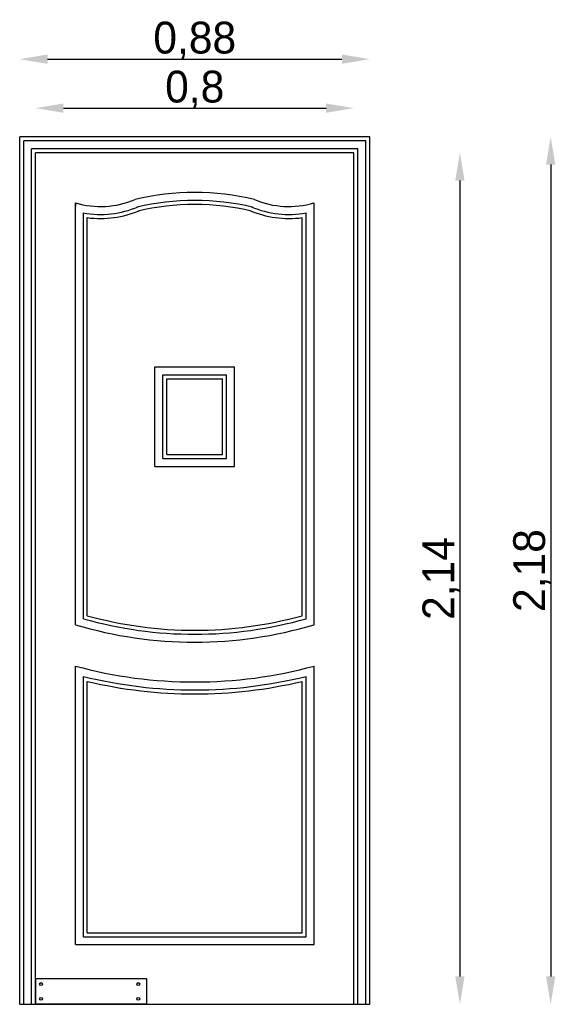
# Model space of a CAD drawing. Header units: millimetres. Extents: x 205.61 to 206.95, y 126.89 to 129.36.
import ezdxf

# ---------------------------------------------------------------- set-up
doc = ezdxf.new("R2010")
doc.units = ezdxf.units.MM
doc.dimstyles.new('ISO-25', dxfattribs={"dimtxt": 2.5, "dimasz": 2.5, "dimexe": 1.25, "dimexo": 0.625, "dimtad": 1, "dimtxsty": 'Standard', "dimcen": 2.5, "dimadec": 0, "dimazin": 0, "dimtfac": 1, "dimtmove": 0, "dimatfit": 3, "dimfxl": 0, "dimarcsym": 0})

# ---------------------------------------------------------------- blocks, each defined once
blk = doc.blocks.new('*D1')
at = {"color": 0, "lineweight": -2}
blk.add_line((205.7173, 129.1374), (206.3773, 129.1374), dxfattribs=at)
at = {"color": 0}
for points in [[(205.7173, 129.1491), (205.7173, 129.1257), (205.6473, 129.1374)], [(206.3773, 129.1491), (206.3773, 129.1257), (206.4473, 129.1374)]]:
    blk.add_solid(points, dxfattribs=at)
at = {"layer": 'Defpoints', "color": 0}
for p in [(206.4473, 129.1374), (205.6473, 129.0254), (206.4473, 129.0254)]:
    blk.add_point(p, dxfattribs=at)
at = {"color": 0, "insert": (206.0473, 129.1841), "char_height": 0.08, "attachment_point": 5}
blk.add_mtext('0,8', dxfattribs=at)
blk = doc.blocks.new('*D2')
at = {"color": 0, "lineweight": -2}
blk.add_line((205.6773, 129.2605), (206.4173, 129.2605), dxfattribs=at)
at = {"color": 0}
for points in [[(205.6773, 129.2722), (205.6773, 129.2488), (205.6073, 129.2605)], [(206.4173, 129.2722), (206.4173, 129.2488), (206.4873, 129.2605)]]:
    blk.add_solid(points, dxfattribs=at)
at = {"layer": 'Defpoints', "color": 0}
for p in [(206.4873, 129.2605), (205.6073, 129.0654), (206.4873, 129.0654)]:
    blk.add_point(p, dxfattribs=at)
at = {"color": 0, "insert": (206.0473, 129.3072), "char_height": 0.08, "attachment_point": 5}
blk.add_mtext('0,88', dxfattribs=at)
blk = doc.blocks.new('*D3')
at = {"color": 0, "lineweight": -2}
blk.add_line((206.9421, 128.9954), (206.9421, 126.9554), dxfattribs=at)
at = {"color": 0}
for points in [[(206.9304, 128.9954), (206.9537, 128.9954), (206.9421, 129.0654)], [(206.9304, 126.9554), (206.9537, 126.9554), (206.9421, 126.8854)]]:
    blk.add_solid(points, dxfattribs=at)
at = {"layer": 'Defpoints', "color": 0}
for p in [(206.4873, 129.0654), (206.4573, 126.8854), (206.9421, 126.8854)]:
    blk.add_point(p, dxfattribs=at)
at = {"color": 0, "insert": (206.8954, 127.9754), "char_height": 0.08, "attachment_point": 5, "rotation": 90}
blk.add_mtext('2,18', dxfattribs=at)
blk = doc.blocks.new('*D4')
at = {"color": 0, "lineweight": -2}
blk.add_line((206.7139, 128.9554), (206.7139, 126.9554), dxfattribs=at)
at = {"color": 0}
for points in [[(206.7022, 128.9554), (206.7255, 128.9554), (206.7139, 129.0254)], [(206.7022, 126.9554), (206.7255, 126.9554), (206.7139, 126.8854)]]:
    blk.add_solid(points, dxfattribs=at)
at = {"layer": 'Defpoints', "color": 0}
for p in [(206.4473, 129.0254), (206.4873, 126.8854), (206.7139, 126.8854)]:
    blk.add_point(p, dxfattribs=at)
at = {"color": 0, "insert": (206.6672, 127.9554), "char_height": 0.08, "attachment_point": 5, "rotation": 90}
blk.add_mtext('2,14', dxfattribs=at)

msp = doc.modelspace()

# ---------------------------------------------------------------- linework, layer by layer
for p, q in [((205.6073, 126.8854), (205.6073, 129.0654)), ((206.4873, 129.0654), (205.6073, 129.0654)), ((206.4773, 129.0554), (205.6173, 129.0554)), ((205.6173, 126.8854), (205.6173, 129.0554)), ((206.4773, 126.8854), (206.4773, 129.0554)), ((206.4873, 126.8854), (206.4873, 129.0654)), ((206.4573, 129.0354), (205.6373, 129.0354)), ((205.6373, 126.8854), (205.6373, 129.0354)), ((206.4573, 126.8854), (206.4573, 129.0354)), ((205.6473, 126.8854), (205.6473, 129.0254)), ((206.4473, 129.0254), (205.6473, 129.0254)), ((206.4473, 126.8854), (206.4473, 129.0254)), ((205.7473, 127.8394), (205.7473, 128.8992)), ((205.7473, 128.8992), (205.7473, 128.8904)), ((206.3473, 127.8394), (206.3473, 128.8992)), ((205.7673, 127.8544), (205.7673, 128.8739)), ((205.7773, 127.862), (205.7773, 128.8623)), ((206.3173, 127.862), (206.3173, 128.8623)), ((206.3273, 127.8544), (206.3273, 128.8739)), ((205.9473, 128.4871), (206.1473, 128.4871)), ((205.9473, 128.2371), (205.9473, 128.4871)), ((206.1473, 128.2371), (206.1473, 128.4871)), ((205.9673, 128.4671), (206.1273, 128.4671)), ((205.9673, 128.2571), (205.9673, 128.4671)), ((206.1273, 128.2571), (206.1273, 128.4671)), ((205.9773, 128.4571), (206.1173, 128.4571)), ((205.9773, 128.2671), (205.9773, 128.4571)), ((206.1173, 128.2671), (206.1173, 128.4571)), ((205.9773, 128.2671), (206.1173, 128.2671)), ((205.9673, 128.2571), (206.1273, 128.2571)), ((205.9473, 128.2371), (206.1473, 128.2371)), ((205.7473, 127.0354), (205.7473, 127.7354)), ((206.3473, 127.0354), (206.3473, 127.7354)), ((205.7673, 127.0554), (205.7673, 127.7096)), ((205.7773, 127.0654), (205.7773, 127.6969)), ((206.3173, 127.0654), (206.3173, 127.6969)), ((206.3273, 127.0554), (206.3273, 127.7096)), ((205.7673, 127.0554), (206.3273, 127.0554)), ((205.7773, 127.0654), (206.3173, 127.0654)), ((205.7473, 127.0354), (206.3473, 127.0354)), ((205.6073, 126.8854), (206.4873, 126.8854))]:
    msp.add_line(p, q)
msp.add_lwpolyline([(205.648, 126.9506), (205.9259, 126.9506), (205.9259, 126.886), (205.648, 126.886)], close=True)
for centre in [(205.6611, 126.9363), (205.9055, 126.9363), (205.6611, 126.8992), (205.9055, 126.8992)]:
    msp.add_circle(centre, 0.00359)
for centre, radius, start, end in [((205.8101, 129.112), 0.2219, 253.55, 293.1269), ((206.0473, 128.2738), 0.6516, 76.6911, 103.3089), ((206.2844, 129.112), 0.2219, 246.8731, 286.45), ((205.8101, 129.112), 0.2419, 259.7996, 293.1269), ((206.0473, 128.2738), 0.6316, 76.6911, 103.3089), ((206.0473, 128.2738), 0.6216, 76.6911, 103.3089), ((206.2844, 129.112), 0.2419, 246.8731, 280.2004), ((205.8101, 129.112), 0.2519, 262.5093, 293.1269), ((206.2844, 129.112), 0.2519, 246.8731, 277.4907), ((206.0473, 128.8404), 1.025, 254.147, 285.853), ((206.0473, 128.8404), 1.015, 254.573, 285.427), ((206.0473, 128.8404), 1.045, 253.3167, 286.6833), ((206.0473, 128.8404), 1.145, 254.8107, 285.1893), ((206.0473, 128.8404), 1.165, 256.0932, 283.9068), ((206.0473, 128.8404), 1.175, 256.7155, 283.2845)]:
    msp.add_arc(centre, radius, start, end)

# ---------------------------------------------------------------- dimensions: what is measured, and where the dimension line sits
for base, p1, p2, picture, middle in [((206.4873, 129.2605), (205.6073, 129.0654), (206.4873, 129.0654), '*D2', (206.0473, 129.3072)), ((206.4473, 129.1374), (205.6473, 129.0254), (206.4473, 129.0254), '*D1', (206.0473, 129.1841))]:
    dim = msp.add_linear_dim(base=base, p1=p1, p2=p2, dimstyle='ISO-25', override={"dimtxt": 0.08, "dimasz": 0.07, "dimgap": 0, "dimse1": 1, "dimse2": 1})
    dim.commit()
    dim.dimension.update_dxf_attribs({"geometry": picture, "text_midpoint": middle})
for base, p1, p2, picture, middle in [((206.9421, 126.8854), (206.4873, 129.0654), (206.4573, 126.8854), '*D3', (206.8954, 127.9754)), ((206.7139, 126.8854), (206.4473, 129.0254), (206.4873, 126.8854), '*D4', (206.6672, 127.9554))]:
    dim = msp.add_linear_dim(base=base, p1=p1, p2=p2, angle=90, dimstyle='ISO-25', override={"dimtxt": 0.08, "dimasz": 0.07, "dimgap": 0, "dimse1": 1, "dimse2": 1})
    dim.commit()
    dim.dimension.update_dxf_attribs({"geometry": picture, "text_midpoint": middle})

doc.saveas('drawing.dxf')
